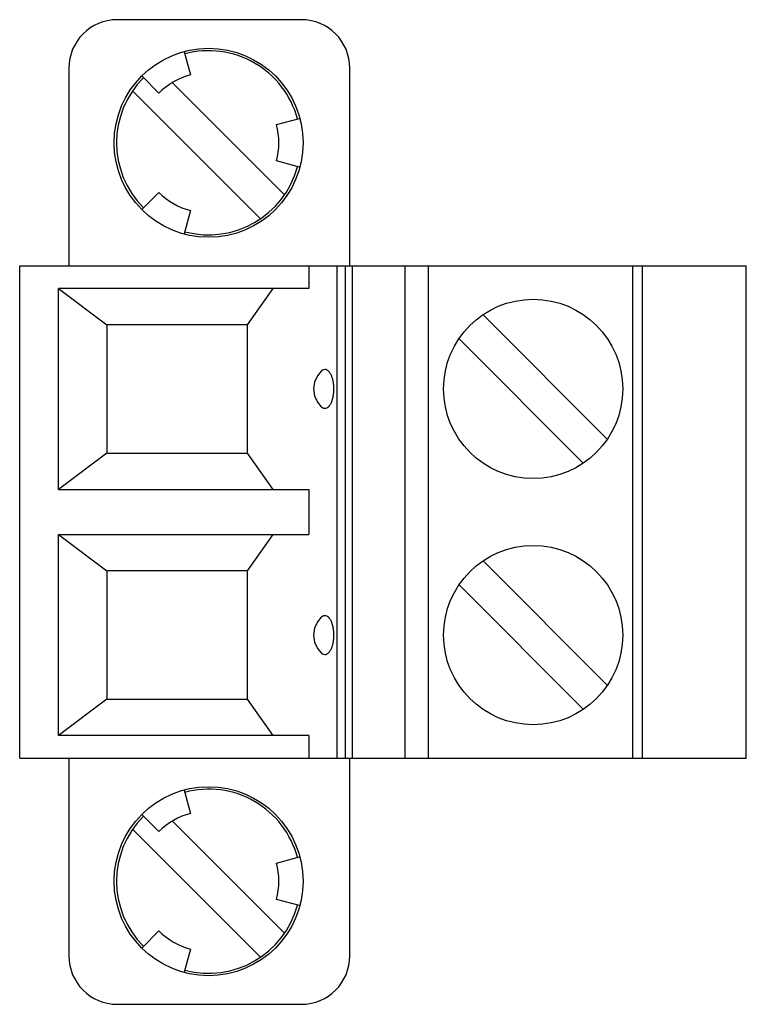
# Model space of a CAD drawing. Header units: inches. Extents: x 0.2 to 16.8, y 0.1 to 10.8.
# Tile 2 of 10: x 9.432 to 10.023, y 4.012 to 4.812. Entities that reach past the tile are written whole.
import ezdxf

# ---------------------------------------------------------------- set-up
doc = ezdxf.new("R2010")
doc.units = ezdxf.units.IN
doc.header["$LTSCALE"] = 0.935
doc.header["$MEASUREMENT"] = 0
doc.layers.get('0').update_dxf_attribs({"linetype": 'CONTINUOUS'})

msp = doc.modelspace()

# ---------------------------------------------------------------- linework, layer by layer
at = {"color": 7, "linetype": 'CONTINUOUS'}
for p, q in [((9.66126, 4.81211), (9.51166, 4.81211)), ((9.56605, 4.78606), (9.57109, 4.76725)), ((9.47229, 4.77274), (9.47229, 4.61211)), ((9.70063, 4.61211), (9.70063, 4.77274)), ((9.5455, 4.75248), (9.53158, 4.7664)), ((9.6476, 4.66987), (9.55659, 4.76087)), ((9.62811, 4.65038), (9.52414, 4.75436)), ((9.64101, 4.72689), (9.65982, 4.73193)), ((9.65982, 4.69229), (9.64101, 4.69734)), ((9.53158, 4.65782), (9.5455, 4.67174)), ((9.57109, 4.65697), (9.56605, 4.63816)), ((9.43233, 4.21211), (9.43233, 4.61211)), ((9.43233, 4.61211), (10.02288, 4.61211)), ((9.6673, 4.61211), (9.6673, 4.5938)), ((9.68995, 4.61211), (9.68995, 4.21211)), ((9.69692, 4.61211), (9.69692, 4.21211)), ((9.70284, 4.21211), (9.70284, 4.61211)), ((9.74535, 4.61211), (9.74535, 4.21211)), ((9.76436, 4.61211), (9.76436, 4.21211)), ((9.93036, 4.61211), (9.93036, 4.21211)), ((9.93823, 4.61211), (9.93823, 4.21211)), ((10.02288, 4.21211), (10.02288, 4.61211)), ((9.46382, 4.43042), (9.46382, 4.5938)), ((9.46382, 4.5938), (9.50319, 4.56428)), ((9.6673, 4.5938), (9.46382, 4.5938)), ((9.61757, 4.56428), (9.63829, 4.5938)), ((9.80893, 4.57232), (9.90985, 4.47139)), ((9.50319, 4.56428), (9.50319, 4.45995)), ((9.61757, 4.56428), (9.50319, 4.56428)), ((9.61757, 4.45995), (9.61757, 4.56428)), ((9.89037, 4.4519), (9.78944, 4.55283)), ((9.50319, 4.45995), (9.46382, 4.43042)), ((9.50319, 4.45995), (9.61757, 4.45995)), ((9.63829, 4.43042), (9.61757, 4.45995)), ((9.46382, 4.43042), (9.6673, 4.43042)), ((9.6673, 4.43042), (9.6673, 4.3938)), ((9.46382, 4.23042), (9.46382, 4.3938)), ((9.46382, 4.3938), (9.50319, 4.36428)), ((9.46382, 4.3938), (9.6673, 4.3938)), ((9.61757, 4.36428), (9.63829, 4.3938)), ((9.80893, 4.37232), (9.90985, 4.27139)), ((9.50319, 4.36428), (9.50319, 4.25995)), ((9.61757, 4.36428), (9.50319, 4.36428)), ((9.61757, 4.25995), (9.61757, 4.36428)), ((9.89037, 4.2519), (9.78944, 4.35283)), ((9.50319, 4.25995), (9.46382, 4.23042)), ((9.50319, 4.25995), (9.61757, 4.25995)), ((9.63829, 4.23042), (9.61757, 4.25995)), ((9.6673, 4.23042), (9.46382, 4.23042)), ((9.6673, 4.23042), (9.6673, 4.21211)), ((9.43233, 4.21211), (10.02288, 4.21211)), ((9.47229, 4.21211), (9.47229, 4.05148)), ((9.70063, 4.05148), (9.70063, 4.21211)), ((9.56605, 4.18606), (9.57109, 4.16725)), ((9.5455, 4.15248), (9.53158, 4.1664)), ((9.55659, 4.16087), (9.6476, 4.06987)), ((9.62811, 4.05038), (9.52414, 4.15436)), ((9.64101, 4.12689), (9.65982, 4.13193)), ((9.65982, 4.09229), (9.64101, 4.09734)), ((9.53158, 4.05782), (9.5455, 4.07174)), ((9.57109, 4.05697), (9.56605, 4.03816)), ((9.51166, 4.01211), (9.66126, 4.01211))]:
    msp.add_line(p, q, dxfattribs=at)
for points in [[(9.67747, 4.52659), (9.67434, 4.52288), (9.67194, 4.51771), (9.67113, 4.51211)], [(9.67113, 4.51211), (9.67196, 4.50646), (9.67435, 4.50131), (9.67747, 4.49764)], [(9.67747, 4.32659), (9.67434, 4.32288), (9.67194, 4.31771), (9.67113, 4.31211)], [(9.67113, 4.31211), (9.67196, 4.30646), (9.67435, 4.30131), (9.67747, 4.29764)]]:
    msp.add_lwpolyline(points, dxfattribs=at)
for centre, radius in [((9.58587, 4.71211), 0.07677), ((9.84965, 4.51211), 0.07283), ((9.84965, 4.31211), 0.07283), ((9.58587, 4.11211), 0.07677)]:
    msp.add_circle(centre, radius, dxfattribs=at)
for centre, radius, start, end in [((9.51166, 4.77274), 0.03937, 90, 180), ((9.66126, 4.77274), 0.03937, 0, 90), ((9.58587, 4.71211), 0.0748, 15.02572, 105.07519), ((9.58587, 4.71211), 0.0748, 135, 225), ((9.58587, 4.71211), 0.05709, 105, 135), ((9.58587, 4.71211), 0.05709, 345, 15), ((9.58587, 4.71211), 0.0748, 254.97428, 344.92481), ((9.58587, 4.71211), 0.05709, 225, 255), ((9.58587, 4.11211), 0.0748, 15.02572, 105.07519), ((9.58587, 4.11211), 0.0748, 135, 225), ((9.58587, 4.11211), 0.05709, 105, 135), ((9.58587, 4.11211), 0.05709, 345, 15), ((9.58587, 4.11211), 0.0748, 254.97428, 344.92481), ((9.58587, 4.11211), 0.05709, 225, 255), ((9.51166, 4.05148), 0.03937, 180, 270), ((9.66126, 4.05148), 0.03937, 270, 360)]:
    msp.add_arc(centre, radius, start, end, dxfattribs=at)
for points, knots in [([(9.68771, 4.51211), (9.68771, 4.51313), (9.68762, 4.5151), (9.68723, 4.51793), (9.68661, 4.52056), (9.68573, 4.52304), (9.68453, 4.52525), (9.68301, 4.52697), (9.68119, 4.52794), (9.67923, 4.52785), (9.67808, 4.52713), (9.67753, 4.52664), (9.67747, 4.52659)], [0, 0, 0, 0, 0.139814, 0.268803, 0.390333, 0.509975, 0.627782, 0.732781, 0.819997, 0.900195, 0.989632, 1, 1, 1, 1]), ([(9.67747, 4.49764), (9.67753, 4.49758), (9.67808, 4.4971), (9.67923, 4.49638), (9.68119, 4.49628), (9.68302, 4.49725), (9.68453, 4.49897), (9.68573, 4.50119), (9.68662, 4.50366), (9.68723, 4.5063), (9.68762, 4.50913), (9.68771, 4.51109), (9.68771, 4.51211)], [0, 0, 0, 0, 0.010366, 0.099802, 0.179997, 0.267194, 0.372314, 0.490277, 0.609996, 0.731457, 0.860382, 1, 1, 1, 1]), ([(9.68771, 4.31211), (9.68771, 4.31313), (9.68762, 4.3151), (9.68723, 4.31793), (9.68661, 4.32056), (9.68573, 4.32304), (9.68453, 4.32525), (9.68301, 4.32697), (9.68119, 4.32794), (9.67923, 4.32785), (9.67808, 4.32713), (9.67753, 4.32664), (9.67747, 4.32659)], [0, 0, 0, 0, 0.139814, 0.268803, 0.390333, 0.509975, 0.627782, 0.732781, 0.819997, 0.900195, 0.989632, 1, 1, 1, 1]), ([(9.67747, 4.29764), (9.67753, 4.29758), (9.67808, 4.2971), (9.67923, 4.29638), (9.68119, 4.29628), (9.68302, 4.29725), (9.68453, 4.29897), (9.68573, 4.30119), (9.68662, 4.30366), (9.68723, 4.3063), (9.68762, 4.30913), (9.68771, 4.31109), (9.68771, 4.31211)], [0, 0, 0, 0, 0.010366, 0.099802, 0.179997, 0.267194, 0.372314, 0.490277, 0.609996, 0.731457, 0.860382, 1, 1, 1, 1])]:
    msp.add_open_spline(points, degree=3, knots=knots, dxfattribs=at)

doc.saveas('drawing.dxf')
